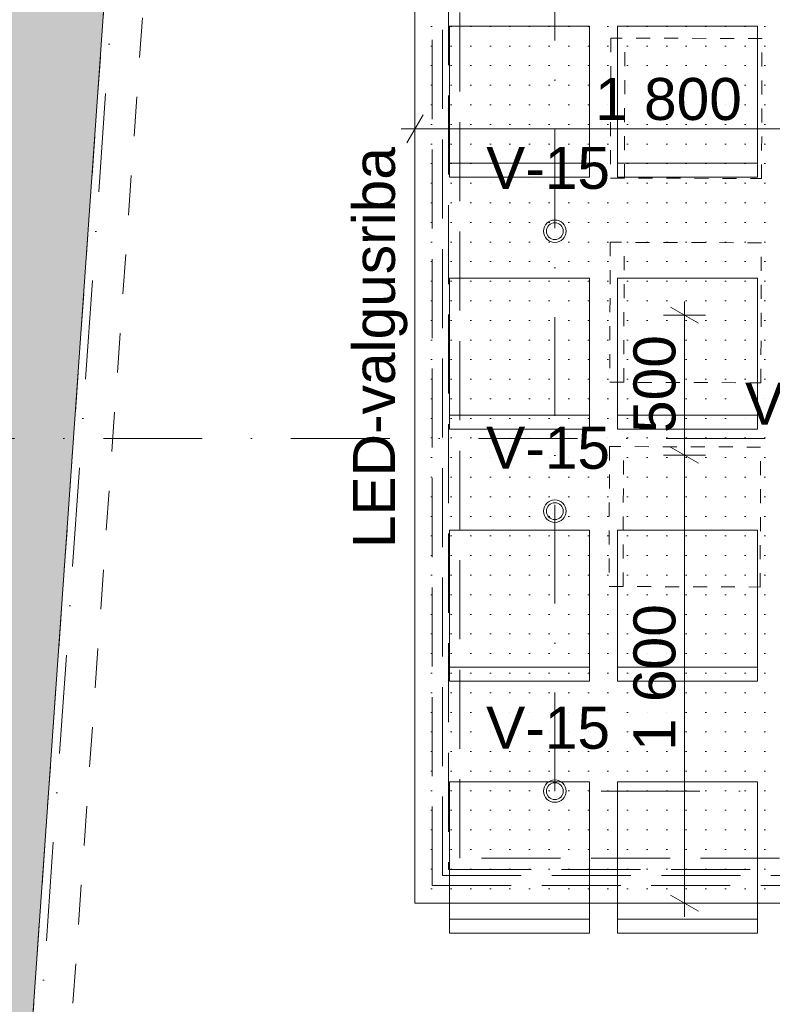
# Model space of a CAD drawing. Header units: millimetres. Extents: x -2532 to 181134, y -4151 to 53885.
# Tile 3 of 220: x 780 to 3469, y 2023 to 5540. Entities that reach past the tile are written whole.
import ezdxf
from ezdxf.enums import TextEntityAlignment as Align

# ---------------------------------------------------------------- set-up
doc = ezdxf.new("R2010")
doc.units = ezdxf.units.MM
doc.header["$MEASUREMENT"] = 0
for name, pattern in [('Dashed väike', [100, 50, -50]), ('Dot & Dashed', [670.277762, 352.777767, -176.388884, 0, -141.111112]), ('Hidden Line', [391.222223, 282.222223, -109]), ('Small Dashed', [282.222222, 141.111111, -141.111111])]:
    doc.linetypes.add(name, pattern=pattern)
for name, color, linetype in [('AR - Mööbel', 7, 'Continuous'), ('AR - Seinad VS', 7, 'Continuous'), ('AR - Teljed', 7, 'Continuous'), ('AR - Vahelaed', 7, 'Continuous'), ('New_AR - Talad', 7, 'Continuous'), ('New_SA - ripplaed', 7, 'Continuous'), ('SA - tähistused - valgustus', 7, 'Continuous'), ('SA - valgustid', 7, 'Continuous')]:
    doc.layers.add(name, color=color, linetype=linetype)
for name, color, linetype, lineweight in [('AR - Mööbel_Pen_No__4', 8, 'Continuous', 13), ('AR - Seinad VS_Pen_No__221', 252, 'Continuous', 13), ('AR - Teljed_Pen_No__4', 8, 'Continuous', 13), ('AR - Vahelaed_Pen_No__221', 252, 'Continuous', 13), ('New_AR - Talad_Pen_No__207', 5, 'Continuous', 13), ('New_SA - ripplaed_Pen_No__207', 5, 'Continuous', 9), ('SA - tähistused - valgustus_Pen_No__105', 30, 'Continuous', 5), ('SA - valgustid_Pen_No__105', 30, 'Continuous', 5)]:
    doc.layers.add(name, color=color, linetype=linetype, lineweight=lineweight)
doc.styles.add('GENERATED_STYLE_1', font='txt')
doc.styles.add('GENERATED_STYLE_3', font='txt')
doc.dimstyles.new('GENERATED_STYLE__1', dxfattribs={"dimtxt": 150, "dimasz": 76, "dimexe": 0.18, "dimexo": 0.0625, "dimgap": 0.09, "dimtad": 1, "dimdec": 0, "dimzin": 0, "dimdsep": 46, "dimtxsty": 'GENERATED_STYLE_3', "dimblk": 'ARROWHEAD_2', "dimblk1": 'ARROWHEAD_2', "dimblk2": 'ARROWHEAD_2', "dimcen": 0.09, "dimse1": 1, "dimse2": 1, "dimclrd": 256, "dimclre": 256, "dimclrt": 256, "dimadec": 0, "dimazin": 0, "dimtfac": 1, "dimtdec": 4, "dimtmove": 0, "dimatfit": 3, "dimfxl": 0, "dimtolj": 1, "dimtzin": 0, "dimarcsym": 0})
doc.dimstyles.new('GENERATED_STYLE__2', dxfattribs={"dimtxt": 150, "dimasz": 76, "dimexe": 0.18, "dimexo": 0.0625, "dimgap": 0.09, "dimtad": 1, "dimtih": 1, "dimtoh": 1, "dimdec": 0, "dimzin": 0, "dimdsep": 46, "dimtxsty": 'GENERATED_STYLE_3', "dimblk": 'ARROWHEAD_2', "dimblk1": 'ARROWHEAD_2', "dimblk2": 'ARROWHEAD_2', "dimcen": 0.09, "dimse1": 1, "dimse2": 1, "dimclrd": 256, "dimclre": 256, "dimclrt": 256, "dimadec": 0, "dimazin": 0, "dimtfac": 1, "dimtdec": 4, "dimtmove": 0, "dimatfit": 3, "dimfxl": 0, "dimtolj": 1, "dimtzin": 0, "dimarcsym": 0})

# ---------------------------------------------------------------- blocks, each defined once
blk = doc.blocks.new('Slab_5_1', base_point=(1193.5, 7176.6))
at = {"layer": 'AR - Vahelaed_Pen_No__221', "linetype": 'Continuous', "flags": 128}
blk.add_lwpolyline([(1588.2, 14266.2), (1552.7, 13646.2), (1445.7, 10154.3), (1213.7, 7747.2), (1193.5, 7176.6), (780.9, 1324), (7895.1, 1338.1), (7895, 1157.2), (14496.6, 1161.6), (14499.3, 1053.3), (14919.2, 1052.8), (14918.4, 353.6), (18015.7, 358)], dxfattribs=at)
blk = doc.blocks.new('Slab_31_1', base_point=(2192.7, 6184.5))
at = {"layer": 'New_SA - ripplaed_Pen_No__207', "linetype": 'Continuous'}
h = blk.add_hatch(dxfattribs=at)
h.set_pattern_fill('Drawing_Title_Fill_0001', color=256, style=0, pattern_type=2)
h.set_pattern_definition([(0, (4282.07, 4256.08), (0, 70), [0, -70])])
h.paths.add_polyline_path([(2192.7, 6184.5), (2192.7, 2384.7), (6392.4, 2384.7), (6392.4, 6184.5)])
at = {"layer": 'New_SA - ripplaed_Pen_No__207', "linetype": 'Continuous', "flags": 128}
blk.add_lwpolyline([(2192.7, 6184.5), (2192.7, 2384.7), (6392.4, 2384.7), (6392.4, 6184.5)], close=True, dxfattribs=at)
blk = doc.blocks.new('Wall_105_1', base_point=(435.7, 7802.9))
at = {"layer": 'AR - Seinad VS_Pen_No__221', "linetype": 'Continuous'}
blk.add_hatch(color=256, dxfattribs=at).paths.add_polyline_path([(435.7, 7802.9), (-57.3, 810.2), (780.9, 1324), (1233.7, 7746.7)])
at = {"layer": 'AR - Seinad VS_Pen_No__221', "linetype": 'Continuous', "flags": 128}
blk.add_lwpolyline([(780.9, 1324), (1193.5, 7176.6)], dxfattribs=at)
blk = doc.blocks.new('Wall_230_1', base_point=(2312.6, 6064.7))
at = {"layer": 'New_SA - ripplaed_Pen_No__207', "linetype": 'Hidden Line', "flags": 128}
for points in [[(2312.6, 6051.7), (2312.6, 2504.9)], [(2352.6, 2544.9), (2352.6, 6024.7)], [(2312.6, 2504.9), (2325.6, 2504.9)]]:
    blk.add_lwpolyline(points, dxfattribs=at)
blk = doc.blocks.new('Wall_231_1', base_point=(2312.6, 2504.9))
at = {"layer": 'New_SA - ripplaed_Pen_No__207', "linetype": 'Hidden Line', "flags": 128}
for points in [[(6233.8, 2544.9), (2352.6, 2544.9)], [(2325.6, 2504.9), (6273.8, 2504.9)]]:
    blk.add_lwpolyline(points, dxfattribs=at)
blk = doc.blocks.new('Standard grid marker')
at = {"layer": 'AR - Teljed_Pen_No__4', "linetype": 'Dot & Dashed'}
blk.add_line((1000, 0), (44867.9, 0), dxfattribs=at)
at = {"layer": 'AR - Teljed_Pen_No__4', "style": 'GENERATED_STYLE_1'}
for tag, p in [('AC_MarkerText_1_0', (-300, 14.3)), ('AC_MarkerText_1_1', (46167.9, 14.3))]:
    blk.add_attdef(tag, text='', height=250, dxfattribs=at).set_placement(p, align=Align.MIDDLE_CENTER)
blk = doc.blocks.new('Standard grid marker_4')
at = {"layer": 'AR - Teljed_Pen_No__4', "linetype": 'Dot & Dashed'}
blk.add_line((1000, 0), (22737.6, 0), dxfattribs=at)
at = {"layer": 'AR - Teljed_Pen_No__4', "style": 'GENERATED_STYLE_1'}
blk.add_attdef('AC_MarkerText_1', text='', height=250, rotation=274, dxfattribs=at).set_placement((-300, 14.3), align=Align.MIDDLE_CENTER)
blk = doc.blocks.new('Chair 10 22')
at = {"layer": 'AR - Mööbel_Pen_No__4', "linetype": 'Continuous'}
for p, q in [((500, 0), (0, 0)), ((0, 0), (0, -540)), ((500, -540), (500, 0)), ((0, -50), (500, -50)), ((0, -540), (500, -540))]:
    blk.add_line(p, q, dxfattribs=at)
blk = doc.blocks.new('Chair 10 22_2')
at = {"layer": 'AR - Mööbel_Pen_No__4', "linetype": 'Dashed väike'}
for p, q in [((500, 0), (0, 0)), ((0, 0), (0, -540)), ((500, -540), (500, 0)), ((0, -50), (500, -50)), ((0, -540), (500, -540))]:
    blk.add_line(p, q, dxfattribs=at)
blk = doc.blocks.new('Halogen Recessed 22')
at = {"layer": 'SA - valgustid_Pen_No__105', "linetype": 'Continuous'}
for radius in [40, 30]:
    blk.add_circle((0, 0), radius, dxfattribs=at)
blk = doc.blocks.new('Beam_200_1', base_point=(780.9, 1324))
at = {"layer": 'New_AR - Talad_Pen_No__207', "linetype": 'Small Dashed'}
for p, q in [((780.9, 1324), (1193.5, 7176.6)), ((931.2, 1464.3), (1324, 7036.8))]:
    blk.add_line(p, q, dxfattribs=at)
blk = doc.blocks.new('Beam_211_1', base_point=(2272.6, 2464.9))
at = {"layer": 'SA - valgustid_Pen_No__105', "linetype": 'Hidden Line'}
for p, q in [((2290.5, 2482.8), (6294.8, 2482.8)), ((2254.7, 2447), (6330.6, 2447))]:
    blk.add_line(p, q, dxfattribs=at)
blk = doc.blocks.new('Beam_214_1', base_point=(2272.6, 2464.9))
at = {"layer": 'SA - valgustid_Pen_No__105', "linetype": 'Hidden Line'}
for p, q in [((2254.7, 2447), (2254.7, 6122.5)), ((2290.5, 2482.8), (2290.5, 6086.7))]:
    blk.add_line(p, q, dxfattribs=at)
blk = doc.blocks.new('*D2226')
at = {"layer": 'SA - tähistused - valgustus_Pen_No__105', "linetype": 'Continuous'}
for p, q in [((2221.6, 6401.9), (2163.8, 6301.9)), ((2192.7, 6276.9), (2192.7, 6426.9)), ((2721.4, 6401.9), (2663.6, 6301.9)), ((2692.5, 6276.9), (2692.5, 6426.9)), ((2143.8, 6351.9), (2192.7, 6351.9)), ((2192.7, 6351.9), (2692.5, 6351.9))]:
    blk.add_line(p, q, dxfattribs=at)
at = {"layer": 'SA - tähistused - valgustus_Pen_No__105', "insert": (2271.9, 6381.9), "char_height": 150, "attachment_point": 7, "style": 'GENERATED_STYLE_3'}
blk.add_mtext('\\A1;{\\pql;\\fArial|b0|i0|c0|p34;500}', dxfattribs=at)
blk = doc.blocks.new('ARROWHEAD_2')
at = {"linetype": 'Continuous'}
for p, q in [((-0.378, -0.655), (0.378, 0.655)), ((0, 0), (-1, 0))]:
    blk.add_line(p, q, dxfattribs=at)
blk = doc.blocks.new('*D2227')
at = {"layer": 'SA - tähistused - valgustus_Pen_No__105', "linetype": 'Continuous'}
for p, q in [((2721.4, 6401.9), (2663.6, 6301.9)), ((2692.5, 6276.9), (2692.5, 6426.9)), ((3821, 6401.9), (3763.2, 6301.9)), ((3792.1, 6276.9), (3792.1, 6426.9)), ((2692.5, 6351.9), (3792.1, 6351.9))]:
    blk.add_line(p, q, dxfattribs=at)
at = {"layer": 'SA - tähistused - valgustus_Pen_No__105', "insert": (2985.8, 6381.9), "char_height": 150, "attachment_point": 7, "style": 'GENERATED_STYLE_3'}
blk.add_mtext('\\A1;{\\pql;\\fArial|b0|i0|c0|p34;1\xa0100}', dxfattribs=at)
blk = doc.blocks.new('*D2236')
at = {"layer": 'SA - tähistused - valgustus_Pen_No__105', "linetype": 'Continuous'}
for p, q in [((3105.3, 4013.5), (3205.3, 3955.8)), ((3230.3, 3984.6), (3080.3, 3984.6)), ((3155.3, 2384.7), (3155.3, 3984.6)), ((3105.3, 2413.6), (3205.3, 2355.8)), ((3230.3, 2384.7), (3080.3, 2384.7)), ((3155.3, 2335.8), (3155.3, 2384.7))]:
    blk.add_line(p, q, dxfattribs=at)
at = {"layer": 'SA - tähistused - valgustus_Pen_No__105', "insert": (3125.3, 2928.2), "char_height": 150, "attachment_point": 7, "rotation": 90, "style": 'GENERATED_STYLE_3'}
blk.add_mtext('\\A1;{\\pql;\\fArial|b0|i0|c0|p34;1\xa0600}', dxfattribs=at)
blk = doc.blocks.new('*D2237')
at = {"layer": 'SA - tähistused - valgustus_Pen_No__105', "linetype": 'Continuous'}
for p, q in [((3205.3, 4455.8), (3105.3, 4513.5)), ((3155.3, 4484.6), (3155.3, 4533.5)), ((3230.3, 4484.6), (3080.3, 4484.6)), ((3155.3, 3984.6), (3155.3, 4484.6)), ((3105.3, 4013.5), (3205.3, 3955.8)), ((3230.3, 3984.6), (3080.3, 3984.6))]:
    blk.add_line(p, q, dxfattribs=at)
at = {"layer": 'SA - tähistused - valgustus_Pen_No__105', "insert": (3125.3, 4063.9), "char_height": 150, "attachment_point": 7, "rotation": 90, "style": 'GENERATED_STYLE_3'}
blk.add_mtext('\\A1;{\\pql;\\fArial|b0|i0|c0|p34;500}', dxfattribs=at)
blk = doc.blocks.new('*D2238')
at = {"layer": 'SA - tähistused - valgustus_Pen_No__105', "linetype": 'Continuous'}
for p, q in [((2192.7, 5075), (2192.7, 5225)), ((3992.9, 5075), (3992.9, 5225)), ((2221.6, 5200), (2163.8, 5100)), ((4021.8, 5200), (3964, 5100)), ((2143.8, 5150), (2192.7, 5150)), ((2192.7, 5150), (3992.9, 5150))]:
    blk.add_line(p, q, dxfattribs=at)
at = {"layer": 'SA - tähistused - valgustus_Pen_No__105', "insert": (2836.3, 5180), "char_height": 150, "attachment_point": 7, "style": 'GENERATED_STYLE_3'}
blk.add_mtext('\\A1;{\\pql;\\fArial|b0|i0|c0|p34;1\xa0800}', dxfattribs=at)
blk = doc.blocks.new('Label_136_1', base_point=(4034.5, 3941.9))
at = {"layer": 'SA - tähistused - valgustus_Pen_No__105', "insert": (3372.1, 4243.3), "char_height": 150, "attachment_point": 1, "style": 'GENERATED_STYLE_3'}
blk.add_mtext('\\A1;{\\pql;\\pt0,105000;\\fArial|b0|i0|c0|p34;V-17.2 H2.9m\\fArial|b0|i0|c0|p34;\\A1{\\H.66x;\\S^  ;}\\fArial|b0|i0|c0|p34;\\fArial|b0|i0|c0|p34;\\A1{\\H.66x;\\S^  ;}\\fArial|b0|i0|c0|p34; \\fArial|b0|i0|c0|p34;\\fArial|b0|i0|c0|p34;\\fArial|b0|i0|c0|p34;\\fArial|b0|i0|c0|p34;\\fArial|b0|i0|c0|p34;\\fArial|b0|i0|c0|p34;\\fArial|b0|i0|c0|p34;\\fArial|b0|i0|c0|p34;\\fArial|b0|i0|c0|p34;\\fArial|b0|i0|c0|p34;\\fArial|b0|i0|c0|p34;\\fArial|b0|i0|c0|p34;\\fArial|b0|i0|c0|p34;\\fArial|b0|i0|c0|p34;\\fArial|b0|i0|c0|p34;\\fArial|b0|i0|c0|p34;\\fArial|b0|i0|c0|p34;\\fArial|b0|i0|c0|p34;\\fArial|b0|i0|c0|p34;\\fArial|b0|i0|c0|p34;\\fArial|b0|i0|c0|p34;\\fArial|b0|i0|c0|p34;\\fArial|b0|i0|c0|p34;\\fArial|b0|i0|c0|p34;\\fArial|b0|i0|c0|p34;\\fArial|b0|i0|c0|p34;\\fArial|b0|i0|c0|p34;\\fArial|b0|i0|c0|p34;\\fArial|b0|i0|c0|p34;\\fArial|b0|i0|c0|p34;\\fArial|b0|i0|c0|p34;\\fArial|b0|i0|c0|p34;\\fArial|b0|i0|c0|p34;\\fArial|b0|i0|c0|p34;\\fArial|b0|i0|c0|p34;\\fArial|b0|i0|c0|p34;\\fArial|b0|i0|c0|p34;\\fArial|b0|i0|c0|p34;\\fArial|b0|i0|c0|p34;\\fArial|b0|i0|c0|p34;\\fArial|b0|i0|c0|p34;\\fArial|b0|i0|c0|p34;\\fArial|b0|i0|c0|p34;}', dxfattribs=at)
blk = doc.blocks.new('Label_142_1', base_point=(2692.5, 2784.7))
at = {"layer": 'SA - tähistused - valgustus_Pen_No__105', "insert": (2447, 3086.1), "char_height": 150, "attachment_point": 1, "style": 'GENERATED_STYLE_3'}
blk.add_mtext('\\A1;{\\pql;\\pt0,105000;\\fArial|b0|i0|c0|p34;V-15\\fArial|b0|i0|c0|p34;\\A1{\\H.66x;\\S^  ;}\\fArial|b0|i0|c0|p34;\\fArial|b0|i0|c0|p34;\\A1{\\H.66x;\\S^  ;}\\fArial|b0|i0|c0|p34; \\fArial|b0|i0|c0|p34;\\fArial|b0|i0|c0|p34;\\fArial|b0|i0|c0|p34;\\fArial|b0|i0|c0|p34;\\fArial|b0|i0|c0|p34;\\fArial|b0|i0|c0|p34;\\fArial|b0|i0|c0|p34;\\fArial|b0|i0|c0|p34;\\fArial|b0|i0|c0|p34;\\fArial|b0|i0|c0|p34;\\fArial|b0|i0|c0|p34;\\fArial|b0|i0|c0|p34;\\fArial|b0|i0|c0|p34;\\fArial|b0|i0|c0|p34;\\fArial|b0|i0|c0|p34;\\fArial|b0|i0|c0|p34;\\fArial|b0|i0|c0|p34;\\fArial|b0|i0|c0|p34;\\fArial|b0|i0|c0|p34;\\fArial|b0|i0|c0|p34;\\fArial|b0|i0|c0|p34;\\fArial|b0|i0|c0|p34;\\fArial|b0|i0|c0|p34;\\fArial|b0|i0|c0|p34;\\fArial|b0|i0|c0|p34;\\fArial|b0|i0|c0|p34;\\fArial|b0|i0|c0|p34;\\fArial|b0|i0|c0|p34;\\fArial|b0|i0|c0|p34;\\fArial|b0|i0|c0|p34;\\fArial|b0|i0|c0|p34;\\fArial|b0|i0|c0|p34;\\fArial|b0|i0|c0|p34;\\fArial|b0|i0|c0|p34;\\fArial|b0|i0|c0|p34;\\fArial|b0|i0|c0|p34;\\fArial|b0|i0|c0|p34;\\fArial|b0|i0|c0|p34;\\fArial|b0|i0|c0|p34;\\fArial|b0|i0|c0|p34;\\fArial|b0|i0|c0|p34;\\fArial|b0|i0|c0|p34;\\fArial|b0|i0|c0|p34;}', dxfattribs=at)
blk = doc.blocks.new('Label_143_1', base_point=(2692.5, 3784.7))
at = {"layer": 'SA - tähistused - valgustus_Pen_No__105', "insert": (2447, 4086.1), "char_height": 150, "attachment_point": 1, "style": 'GENERATED_STYLE_3'}
blk.add_mtext('\\A1;{\\pql;\\pt0,105000;\\fArial|b0|i0|c0|p34;V-15\\fArial|b0|i0|c0|p34;\\A1{\\H.66x;\\S^  ;}\\fArial|b0|i0|c0|p34;\\fArial|b0|i0|c0|p34;\\A1{\\H.66x;\\S^  ;}\\fArial|b0|i0|c0|p34; \\fArial|b0|i0|c0|p34;\\fArial|b0|i0|c0|p34;\\fArial|b0|i0|c0|p34;\\fArial|b0|i0|c0|p34;\\fArial|b0|i0|c0|p34;\\fArial|b0|i0|c0|p34;\\fArial|b0|i0|c0|p34;\\fArial|b0|i0|c0|p34;\\fArial|b0|i0|c0|p34;\\fArial|b0|i0|c0|p34;\\fArial|b0|i0|c0|p34;\\fArial|b0|i0|c0|p34;\\fArial|b0|i0|c0|p34;\\fArial|b0|i0|c0|p34;\\fArial|b0|i0|c0|p34;\\fArial|b0|i0|c0|p34;\\fArial|b0|i0|c0|p34;\\fArial|b0|i0|c0|p34;\\fArial|b0|i0|c0|p34;\\fArial|b0|i0|c0|p34;\\fArial|b0|i0|c0|p34;\\fArial|b0|i0|c0|p34;\\fArial|b0|i0|c0|p34;\\fArial|b0|i0|c0|p34;\\fArial|b0|i0|c0|p34;\\fArial|b0|i0|c0|p34;\\fArial|b0|i0|c0|p34;\\fArial|b0|i0|c0|p34;\\fArial|b0|i0|c0|p34;\\fArial|b0|i0|c0|p34;\\fArial|b0|i0|c0|p34;\\fArial|b0|i0|c0|p34;\\fArial|b0|i0|c0|p34;\\fArial|b0|i0|c0|p34;\\fArial|b0|i0|c0|p34;\\fArial|b0|i0|c0|p34;\\fArial|b0|i0|c0|p34;\\fArial|b0|i0|c0|p34;\\fArial|b0|i0|c0|p34;\\fArial|b0|i0|c0|p34;\\fArial|b0|i0|c0|p34;\\fArial|b0|i0|c0|p34;\\fArial|b0|i0|c0|p34;}', dxfattribs=at)
blk = doc.blocks.new('Label_144_1', base_point=(2692.5, 4784.7))
at = {"layer": 'SA - tähistused - valgustus_Pen_No__105', "insert": (2447, 5086.1), "char_height": 150, "attachment_point": 1, "style": 'GENERATED_STYLE_3'}
blk.add_mtext('\\A1;{\\pql;\\pt0,105000;\\fArial|b0|i0|c0|p34;V-15\\fArial|b0|i0|c0|p34;\\A1{\\H.66x;\\S^  ;}\\fArial|b0|i0|c0|p34;\\fArial|b0|i0|c0|p34;\\A1{\\H.66x;\\S^  ;}\\fArial|b0|i0|c0|p34; \\fArial|b0|i0|c0|p34;\\fArial|b0|i0|c0|p34;\\fArial|b0|i0|c0|p34;\\fArial|b0|i0|c0|p34;\\fArial|b0|i0|c0|p34;\\fArial|b0|i0|c0|p34;\\fArial|b0|i0|c0|p34;\\fArial|b0|i0|c0|p34;\\fArial|b0|i0|c0|p34;\\fArial|b0|i0|c0|p34;\\fArial|b0|i0|c0|p34;\\fArial|b0|i0|c0|p34;\\fArial|b0|i0|c0|p34;\\fArial|b0|i0|c0|p34;\\fArial|b0|i0|c0|p34;\\fArial|b0|i0|c0|p34;\\fArial|b0|i0|c0|p34;\\fArial|b0|i0|c0|p34;\\fArial|b0|i0|c0|p34;\\fArial|b0|i0|c0|p34;\\fArial|b0|i0|c0|p34;\\fArial|b0|i0|c0|p34;\\fArial|b0|i0|c0|p34;\\fArial|b0|i0|c0|p34;\\fArial|b0|i0|c0|p34;\\fArial|b0|i0|c0|p34;\\fArial|b0|i0|c0|p34;\\fArial|b0|i0|c0|p34;\\fArial|b0|i0|c0|p34;\\fArial|b0|i0|c0|p34;\\fArial|b0|i0|c0|p34;\\fArial|b0|i0|c0|p34;\\fArial|b0|i0|c0|p34;\\fArial|b0|i0|c0|p34;\\fArial|b0|i0|c0|p34;\\fArial|b0|i0|c0|p34;\\fArial|b0|i0|c0|p34;\\fArial|b0|i0|c0|p34;\\fArial|b0|i0|c0|p34;\\fArial|b0|i0|c0|p34;\\fArial|b0|i0|c0|p34;\\fArial|b0|i0|c0|p34;\\fArial|b0|i0|c0|p34;}', dxfattribs=at)
blk = doc.blocks.new('Label_166_1', base_point=(2272.6, 4382.5))
at = {"layer": 'SA - tähistused - valgustus_Pen_No__105', "insert": (1971.2, 3652.9), "char_height": 150, "attachment_point": 1, "rotation": 90, "style": 'GENERATED_STYLE_3'}
blk.add_mtext('\\A1;{\\pql;\\pt0,105000;\\fArial|b0|i0|c0|p34;LED-valgusriba\\fArial|b0|i0|c0|p34;\\A1{\\H.66x;\\S^  ;}\\fArial|b0|i0|c0|p34;\\fArial|b0|i0|c0|p34;\\A1{\\H.66x;\\S^  ;}\\fArial|b0|i0|c0|p34; \\fArial|b0|i0|c0|p34;\\fArial|b0|i0|c0|p34;\\fArial|b0|i0|c0|p34;\\fArial|b0|i0|c0|p34;\\fArial|b0|i0|c0|p34;\\fArial|b0|i0|c0|p34;\\fArial|b0|i0|c0|p34;\\fArial|b0|i0|c0|p34;\\fArial|b0|i0|c0|p34;\\fArial|b0|i0|c0|p34;\\fArial|b0|i0|c0|p34;\\fArial|b0|i0|c0|p34;\\fArial|b0|i0|c0|p34;\\fArial|b0|i0|c0|p34;\\fArial|b0|i0|c0|p34;\\fArial|b0|i0|c0|p34;\\fArial|b0|i0|c0|p34;\\fArial|b0|i0|c0|p34;\\fArial|b0|i0|c0|p34;\\fArial|b0|i0|c0|p34;\\fArial|b0|i0|c0|p34;\\fArial|b0|i0|c0|p34;\\fArial|b0|i0|c0|p34;\\fArial|b0|i0|c0|p34;\\fArial|b0|i0|c0|p34;\\fArial|b0|i0|c0|p34;\\fArial|b0|i0|c0|p34;\\fArial|b0|i0|c0|p34;\\fArial|b0|i0|c0|p34;\\fArial|b0|i0|c0|p34;\\fArial|b0|i0|c0|p34;\\fArial|b0|i0|c0|p34;\\fArial|b0|i0|c0|p34;\\fArial|b0|i0|c0|p34;\\fArial|b0|i0|c0|p34;\\fArial|b0|i0|c0|p34;\\fArial|b0|i0|c0|p34;\\fArial|b0|i0|c0|p34;\\fArial|b0|i0|c0|p34;\\fArial|b0|i0|c0|p34;\\fArial|b0|i0|c0|p34;\\fArial|b0|i0|c0|p34;\\fArial|b0|i0|c0|p34;}', dxfattribs=at)

msp = doc.modelspace()

# ---------------------------------------------------------------- linework, layer by layer
at = {"layer": 'SA - tähistused - valgustus_Pen_No__105', "linetype": 'Dot & Dashed'}
msp.add_lwpolyline([(5892.5, 2784.2), (2692.5, 2784.2), (2692.5, 5784.7), (5892.5, 5784.7)], close=True, dxfattribs=at)

# ---------------------------------------------------------------- block references
at = {"layer": 'AR - Mööbel', "linetype": 'Continuous', "zscale": 1000, "rotation": 180}
for p in [(2816.1, 4977.3), (3416.1, 4977.3), (2816.1, 4077.3), (3416.1, 4077.3), (2816.1, 3177.3), (3416.1, 3177.3), (2816.1, 2277.3), (3416.1, 2277.3)]:
    msp.add_blockref('Chair 10 22', p, dxfattribs=at)
at = {"layer": 'AR - Mööbel', "linetype": 'Dashed väike', "zscale": 1000, "rotation": 89.8058417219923}
for p in [(2891, 4974.8), (2888.6, 4245.2), (2886.1, 3515.6)]:
    msp.add_blockref('Chair 10 22_2', p, dxfattribs=at)
at = {"layer": 'AR - Seinad VS'}
msp.add_blockref('Wall_105_1', (435.7, 7802.9), dxfattribs=at)
at = {"layer": 'AR - Teljed', "linetype": 'Continuous', "zscale": 1000, "rotation": 86}
msp.add_blockref('Standard grid marker_4', (619, -1422.4), dxfattribs=at)
at = {"layer": 'AR - Teljed', "linetype": 'Continuous', "zscale": 1000}
msp.add_blockref('Standard grid marker', (-1931.8, 4044.8), dxfattribs=at)
at = {"layer": 'AR - Vahelaed', "linetype": 'Continuous'}
msp.add_blockref('Slab_5_1', (1193.5, 7176.6), dxfattribs=at)
at = {"layer": 'New_AR - Talad'}
msp.add_blockref('Beam_200_1', (780.9, 1324), dxfattribs=at)
at = {"layer": 'New_SA - ripplaed', "linetype": 'Continuous'}
msp.add_blockref('Slab_31_1', (2192.7, 6184.5), dxfattribs=at)
at = {"layer": 'New_SA - ripplaed'}
for name, p in [('Wall_230_1', (2312.6, 6064.7)), ('Wall_231_1', (2312.6, 2504.9))]:
    msp.add_blockref(name, p, dxfattribs=at)
at = {"layer": 'SA - tähistused - valgustus', "linetype": 'Continuous'}
for name, p in [('Label_166_1', (2272.6, 4382.5)), ('Label_144_1', (2692.5, 4784.7)), ('Label_136_1', (4034.5, 3941.9)), ('Label_143_1', (2692.5, 3784.7)), ('Label_142_1', (2692.5, 2784.7))]:
    msp.add_blockref(name, p, dxfattribs=at)
at = {"layer": 'SA - valgustid'}
for name in ['Beam_214_1', 'Beam_211_1']:
    msp.add_blockref(name, (2272.6, 2464.9), dxfattribs=at)
at = {"layer": 'SA - valgustid', "linetype": 'Continuous', "zscale": 1000}
for p in [(2692.5, 4784.7), (2692.5, 3784.7), (2692.5, 2784.7)]:
    msp.add_blockref('Halogen Recessed 22', p, dxfattribs=at)

# ---------------------------------------------------------------- dimensions: what is measured, and where the dimension line sits
at = {"layer": 'SA - tähistused - valgustus', "linetype": 'Continuous'}
for base, p1, p2, picture, middle in [((3792.1, 6351.9), (2692.5, 2784.7), (3792.1, 2788.3), '*D2227', (3249.8, 6456.9)), ((2692.5, 6351.9), (2192.7, 2384.7), (2692.5, 2784.7), '*D2226', (2447.6, 6456.9)), ((3992.9, 5150), (2192.7, 2384.7), (3992.9, 3984.6), '*D2238', (3100.3, 5255))]:
    dim = msp.add_linear_dim(base=base, p1=p1, p2=p2, dimstyle='GENERATED_STYLE__2', dxfattribs=at)
    dim.commit()
    dim.dimension.update_dxf_attribs({"geometry": picture, "text_midpoint": middle, "dimtype": 160})
for base, p1, p2, picture, middle in [((3155.3, 4484.6), (3973.6, 3984.6), (4587.9, 4484.6), '*D2237', (3050.3, 4239.7)), ((3155.3, 3984.6), (2192.7, 2384.7), (3973.6, 3984.6), '*D2236', (3050.3, 3192.2))]:
    dim = msp.add_linear_dim(base=base, p1=p1, p2=p2, angle=90, dimstyle='GENERATED_STYLE__1', dxfattribs=at)
    dim.commit()
    dim.dimension.update_dxf_attribs({"geometry": picture, "text_midpoint": middle, "dimtype": 160, "text_rotation": 90})

doc.saveas('drawing.dxf')
